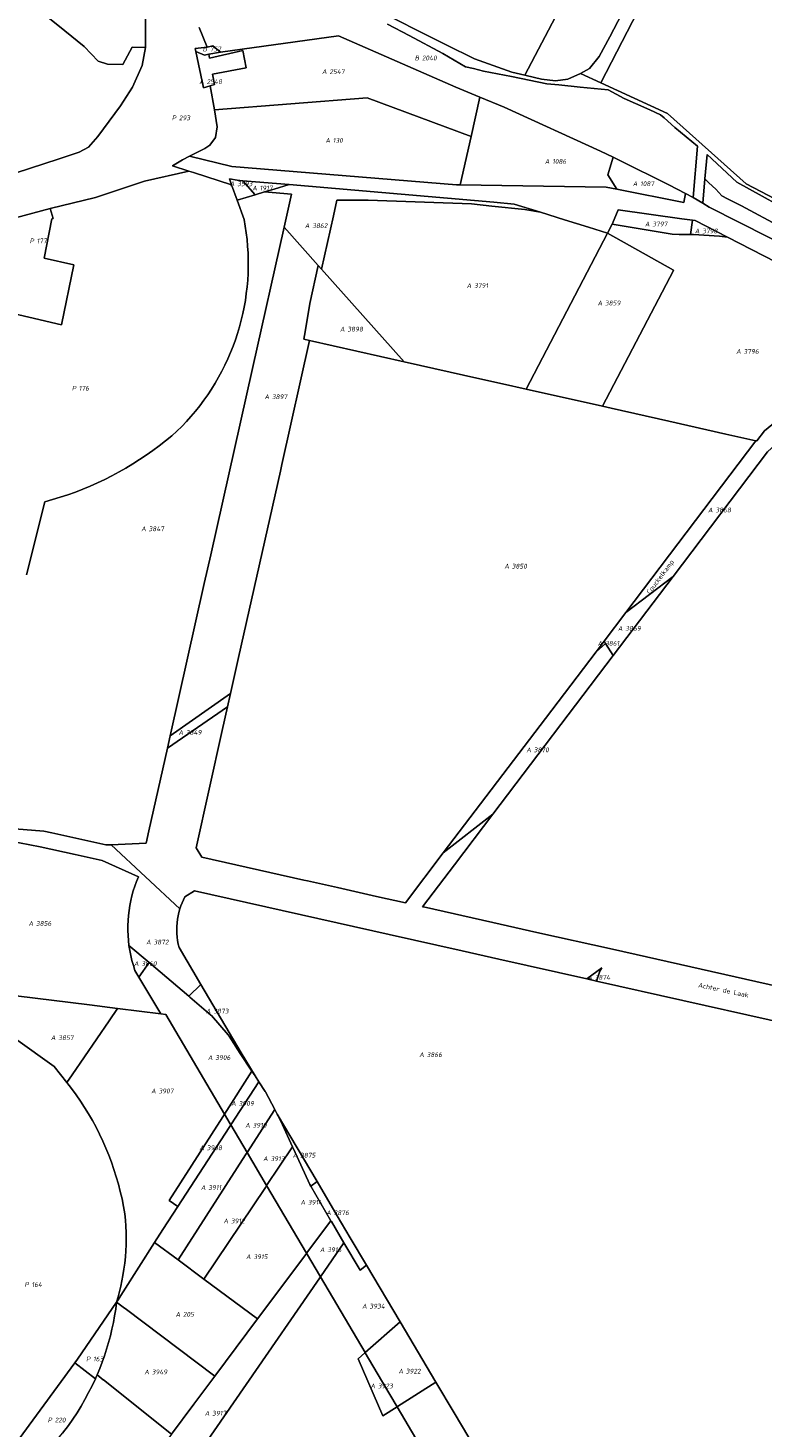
# Model space of a CAD drawing. Extents: x 184444 to 188300, y 345995 to 350408.
# Tile 14 of 43: x 185881 to 186158, y 347647 to 348175. Entities that reach past the tile are written whole.
import ezdxf
from ezdxf.enums import TextEntityAlignment as Align

# ---------------------------------------------------------------- set-up
doc = ezdxf.new("R2010")
doc.units = 0
for name, color, linetype, lineweight in [('B-WA-KG-GRENS_PERCEEL-GV', 30, 'Continuous', 18), ('B-WA-KG-GRENS_PERCEEL-S', 30, 'Continuous', 25), ('B-WA-OG-BEBOUWING_STRAATNAAM-T18', 10, 'Continuous', 18)]:
    doc.layers.add(name, color=color, linetype=linetype, lineweight=lineweight)
doc.styles.add('NLCS-ISO', font='NLCS-ISO.ttf', dxfattribs={"height": 1.8})
doc.styles.add('NLCS-ISO-M1000-T18', font='NLCS-ISO.ttf', dxfattribs={"height": 1.8})

# ---------------------------------------------------------------- blocks, each defined once
blk = doc.blocks.new('SKG-PERCEELNUMMER-SO')
at = {"style": 'NLCS-ISO', "oblique": 10, "flags": 1}
for tag, p in [('GEMEENTECODE', (0, 2.55)), ('PERCEELGROOTTE', (0, -2.45))]:
    blk.add_attdef(tag, text='', height=1.8, dxfattribs=at).set_placement(p, align=Align.MIDDLE_CENTER)
at = {"style": 'NLCS-ISO', "oblique": 10}
blk.add_attdef('SECTIE', text='', height=1.8, dxfattribs=at).set_placement((-0.5, 0), align=Align.MIDDLE_RIGHT)
blk.add_attdef('PERCEELNUMMER', text='', height=1.8, dxfattribs=at).set_placement((0.5, 0), align=Align.MIDDLE_LEFT)

msp = doc.modelspace()

# ---------------------------------------------------------------- linework, layer by layer
at = {"layer": 'B-WA-KG-GRENS_PERCEEL-GV', "flags": 128}
for points in [[(186105.432, 348233.642), (186062.881, 348254.022), (186044.271, 348262.935), (186003.506, 348185.331), (186009.767, 348182.731), (186038.844, 348168.188), (186049.473, 348162.872), (186063.646, 348157.935), (186068.534, 348156.768), (186108.201, 348232.316)], [(186269.404, 348211.628), (186259.994, 348186.689), (186155.005, 348237.392), (186153.311, 348234.471), (186149.14, 348226.901), (186145.432, 348221.198), (186141.64, 348216.932), (186128.698, 348208.506), (186122.076, 348200.265), (186115.121, 348188.787), (186097.129, 348153.865), (186122.274, 348142.352), (186151.951, 348115.817), (186184.955, 348098.627), (186187.101, 348097.509), (186199.368, 348091.486), (186246.734, 348169.042), (186252.546, 348166.949), (186265.152, 348162.411), (186232.16, 348081.064), (186245.33, 348078.948), (186294.271, 348199.62)], [(186108.201, 348232.316), (186068.534, 348156.768), (186069.036, 348156.648), (186074.8, 348155.272), (186080.077, 348154.558), (186084.756, 348155.208), (186089.537, 348157.342), (186092.918, 348159.314), (186096.541, 348163.812), (186100.569, 348171.231), (186127.604, 348223.023), (186108.652, 348232.1)], [(185951.449, 348143.651), (186008.995, 348148.163), (186048.251, 348133.629), (186051.528, 348148.514), (186042.505, 348152.258), (185998.227, 348171.602), (185953.747, 348165.417), (185949.379, 348164.602), (185949.623, 348163.099), (185962.196, 348166.03), (185963.404, 348159.524), (185950.763, 348157.18), (185951.508, 348153.189), (185949.842, 348152.745)], [(185944.203, 348166.743), (185944.432, 348165.673), (185947.768, 348164.337), (185949.379, 348164.602), (185953.747, 348165.417), (185950.853, 348167.808), (185948.659, 348167.345)], [(185947.342, 348152.003), (185949.842, 348152.745), (185951.508, 348153.189), (185950.763, 348157.18), (185963.404, 348159.524), (185962.196, 348166.03), (185949.623, 348163.099), (185949.379, 348164.602), (185947.768, 348164.337), (185944.432, 348165.673)], [(186048.251, 348133.629), (186044.058, 348115.435), (186099.111, 348114.585), (186103.154, 348113.779), (186099.843, 348119.136), (186101.767, 348125.89), (186097.062, 348128.121), (186060.744, 348144.691), (186051.528, 348148.514)], [(186048.251, 348133.629), (186008.995, 348148.163), (185951.449, 348143.651), (185952.527, 348137.336), (185951.903, 348133.314), (185949.744, 348130.313), (185947.859, 348129.161), (185942.08, 348126.255), (185958.054, 348122.35), (186042.689, 348115.457), (186044.058, 348115.435)], [(186101.767, 348125.89), (186099.843, 348119.136), (186103.154, 348113.779), (186128.459, 348108.731), (186129.144, 348112.149), (186122.826, 348115.449), (186104.124, 348124.773)], [(185959.999, 348109.641), (185966.789, 348111.676), (185962.165, 348116.961), (185960.018, 348117.123), (185957.079, 348117.731), (185957.911, 348115.425)], [(185979.661, 348115.567), (185962.165, 348116.961), (185966.789, 348111.676), (185970.338, 348112.747), (185973.98, 348113.846)], [(186241.307, 348054.649), (186245.516, 348059.919), (186239.817, 348061.439), (186233.74, 348063.706), (186232.125, 348064.162), (186229.589, 348065.448), (186212.45, 348074.498), (186189.931, 348086.499), (186165.177, 348099.468), (186150.26, 348107.492), (186144.872, 348110.192), (186142.766, 348111.285), (186140.486, 348113.828), (186137.89, 348116.123), (186136.433, 348117.697), (186135.673, 348108.459), (186138.044, 348107.045), (186182.547, 348084.496), (186214.857, 348068.432), (186223.07, 348064.263), (186240.784, 348055.271)], [(185990.6, 348085.013), (185991.871, 348083.59), (185996.353, 348103.739), (185997.655, 348109.588), (186009.432, 348109.605), (186048.399, 348108.218), (186056.049, 348107.412), (186068.456, 348106.105), (186074.428, 348105.107), (186064.513, 348108.195), (186056.837, 348108.859), (185979.661, 348115.567), (185973.98, 348113.846), (185970.338, 348112.747), (185980.491, 348111.902), (185977.702, 348099.455)], [(185876.464, 348103.048), (185869.065, 348068.418), (185893.844, 348062.613), (185898.409, 348085.308), (185887.268, 348087.73), (185890.093, 348102.642), (185890.663, 348102.746), (185889.459, 348106.543)], [(186074.428, 348105.107), (186068.456, 348106.105), (186056.049, 348107.412), (186048.399, 348108.218), (186009.432, 348109.605), (185997.655, 348109.588), (185996.353, 348103.739), (185991.871, 348083.59), (186022.974, 348048.76), (186051.569, 348042.344), (186060.048, 348040.442), (186069.003, 348038.433), (186099.664, 348097.251), (186092.551, 348099.464), (186083.482, 348102.287)], [(186131.018, 348096.68), (186131.783, 348102.05), (186127.663, 348102.623), (186103.664, 348105.964), (186101.541, 348100.859), (186101.405, 348100.597), (186124.006, 348096.82), (186126.739, 348096.766)], [(186144.93, 348095.653), (186132.702, 348101.922), (186131.783, 348102.05), (186131.018, 348096.68), (186132.145, 348096.658), (186141.966, 348096.085)], [(185985.16, 348057.244), (185985.633, 348060.084), (185987.397, 348070.682), (185990.6, 348085.013), (185977.702, 348099.455), (185965.762, 348046.159), (185950.04, 347975.975), (185947.623, 347965.187), (185934.777, 347907.827), (185957.536, 347923.727), (185960.574, 347937.273), (185976.317, 348007.475), (185976.881, 348009.999), (185987.328, 348056.758)], [(186069.003, 348038.433), (186097.728, 348031.989), (186124.594, 348083.164), (186124.615, 348083.301), (186099.664, 348097.251)], [(186144.93, 348095.653), (186141.966, 348096.085), (186132.145, 348096.658), (186131.018, 348096.68), (186126.739, 348096.766), (186124.006, 348096.82), (186101.405, 348100.597), (186099.664, 348097.251), (186124.615, 348083.301), (186124.594, 348083.164), (186097.728, 348031.989), (186101.075, 348031.238), (186122.852, 348026.352), (186144.319, 348021.536), (186155.623, 348019.001), (186155.991, 348018.919), (186158.917, 348022.751), (186170.079, 348031.914), (186213.46, 348058.557), (186191.604, 348070.188), (186175.156, 348078.942), (186168.824, 348083.403), (186167.654, 348084.003)], [(185990.6, 348085.013), (185987.397, 348070.682), (185985.633, 348060.084), (185985.16, 348057.244), (185987.328, 348056.758), (186022.974, 348048.76), (185991.871, 348083.59)], [(186124.379, 347967.821), (186160.022, 348014.792), (186172.395, 348026.219), (186173.688, 348027.392), (186186.359, 348035.113), (186214.699, 348052.383), (186222.912, 348043.92), (186223.577, 348043.195), (186226.583, 348045.48), (186214.583, 348059.529), (186213.976, 348060.237), (186192.597, 348071.21), (186191.604, 348070.188), (186213.46, 348058.557), (186170.079, 348031.914), (186158.917, 348022.751), (186155.991, 348018.919), (186155.623, 348019.001), (186106.533, 347954.261)], [(185987.328, 348056.758), (185976.881, 348009.999), (185976.317, 348007.475), (185960.574, 347937.273), (185957.536, 347923.727), (185956.419, 347918.746), (185954.42, 347909.831), (185944.523, 347865.646), (185946.742, 347862.067), (185985.211, 347853.463), (185986.527, 347853.167), (185997.887, 347850.612), (186012.577, 347847.308), (186023.545, 347844.842), (186037.768, 347863.779), (186076.27, 347914.347), (186095.351, 347939.513), (186098.359, 347943.48), (186106.533, 347954.261), (186155.623, 348019.001), (186144.319, 348021.536), (186122.852, 348026.352), (186101.075, 348031.238), (186097.728, 348031.989), (186069.003, 348038.433), (186060.048, 348040.442), (186051.569, 348042.344), (186022.974, 348048.76)], [(186098.359, 347943.48), (186098.909, 347942.628), (186101.831, 347938.106), (186124.379, 347967.821), (186106.533, 347954.261)], [(186095.351, 347939.513), (186076.27, 347914.347), (186037.768, 347863.779), (186056.428, 347878.273), (186101.831, 347938.106), (186098.909, 347942.628)], [(186098.359, 347943.48), (186095.351, 347939.513), (186098.909, 347942.628)], [(185957.536, 347923.727), (185934.777, 347907.827), (185933.729, 347903.15), (185956.419, 347918.746)], [(185922.992, 347816.861), (185926.779, 347822.404), (185919.226, 347828.822), (185919.525, 347826.903), (185919.901, 347824.998), (185920.352, 347823.11), (185920.879, 347821.241), (185921.481, 347819.395)], [(185922.992, 347816.861), (185931.211, 347803.082), (185933.064, 347802.853), (185955.245, 347765.266), (185965.583, 347781.407), (185961.148, 347788.052), (185957.039, 347794.593), (185956.678, 347795.168), (185950.33, 347802.39), (185950.12, 347802.571), (185942.222, 347809.344), (185941.768, 347809.727), (185926.779, 347822.404)], [(186097.579, 347820.449), (186091.937, 347816.217), (186095.56, 347815.404), (186096.809, 347819.091)], [(185904.402, 347806.389), (185848.862, 347813.241), (185890.976, 347783.221), (185895.855, 347777.159), (185897.817, 347780.028), (185911.805, 347800.484), (185914.949, 347805.088)], [(185961.148, 347788.052), (185965.583, 347781.407), (185966.754, 347779.652), (185961.579, 347788.397), (185946.332, 347814.168), (185941.768, 347809.727), (185942.222, 347809.344), (185950.12, 347802.571), (185950.33, 347802.39), (185956.678, 347795.168), (185957.039, 347794.593)], [(185937.621, 347730.447), (185934.414, 347732.749), (185954.606, 347764.269), (185955.245, 347765.266), (185933.064, 347802.853), (185931.211, 347803.082), (185914.949, 347805.088), (185911.805, 347800.484), (185897.817, 347780.028), (185895.855, 347777.159), (185897.612, 347774.881), (185899.308, 347772.556), (185900.94, 347770.186), (185902.508, 347767.774), (185904.011, 347765.32), (185905.448, 347762.827), (185906.817, 347760.296), (185908.117, 347757.729), (185909.349, 347755.129), (185910.51, 347752.496), (185911.599, 347749.833), (185912.617, 347747.141), (185913.563, 347744.424), (185914.435, 347741.682), (185915.233, 347738.917), (185915.956, 347736.132), (185916.605, 347733.329), (185917.178, 347730.509), (185917.675, 347727.675), (185917.898, 347725.362), (185918.056, 347723.044), (185918.148, 347720.722), (185918.176, 347718.399), (185918.138, 347716.076), (185918.035, 347713.755), (185917.867, 347711.437), (185917.634, 347709.125), (185917.336, 347706.821), (185916.973, 347704.526), (185916.593, 347702.479), (185916.161, 347700.442), (185915.678, 347698.417), (185915.145, 347696.405), (185914.562, 347694.406), (185914.874, 347694.897), (185917.021, 347698.275), (185928.857, 347716.895), (185931.946, 347721.762)], [(185957.392, 347761.628), (185957.656, 347761.18), (185968.244, 347777.421), (185966.754, 347779.652), (185965.583, 347781.407), (185955.245, 347765.266)], [(185970.756, 347773.614), (185970.646, 347773.823), (185968.244, 347777.421), (185957.656, 347761.18), (185963.778, 347750.813), (185974.208, 347767.029)], [(185937.621, 347730.447), (185957.039, 347760.233), (185957.656, 347761.18), (185957.392, 347761.628), (185955.245, 347765.266), (185954.606, 347764.269), (185934.414, 347732.749)], [(185974.208, 347767.029), (185963.778, 347750.813), (185971.126, 347738.368), (185980.929, 347752.939), (185976.439, 347762.566), (185975.107, 347765.231)], [(185987.804, 347738.113), (185990.143, 347739.867), (185975.107, 347765.231), (185976.439, 347762.566), (185980.929, 347752.939), (185981.275, 347752.199), (185987.397, 347738.812)], [(185937.734, 347710.324), (185963.23, 347749.962), (185963.778, 347750.813), (185957.656, 347761.18), (185957.039, 347760.233), (185937.621, 347730.447), (185931.946, 347721.762), (185928.857, 347716.895)], [(185971.126, 347738.368), (185986.193, 347712.85), (185995.325, 347725.075), (185995.366, 347725.107), (185987.804, 347738.113), (185987.397, 347738.812), (185981.275, 347752.199), (185980.929, 347752.939)], [(185947.423, 347703.142), (185970.647, 347737.657), (185971.126, 347738.368), (185963.778, 347750.813), (185963.23, 347749.962), (185937.734, 347710.324)], [(185967.694, 347688.085), (185985.864, 347712.41), (185986.193, 347712.85), (185971.126, 347738.368), (185970.647, 347737.657), (185947.423, 347703.142)], [(186006.467, 347706.479), (186008.844, 347708.327), (186002.695, 347718.699), (185997.776, 347726.994), (185990.143, 347739.867), (185987.804, 347738.113), (185995.366, 347725.107), (185995.568, 347724.758), (186000.301, 347716.821)], [(185991.431, 347703.977), (186000.301, 347716.821), (185995.568, 347724.758), (185995.366, 347725.107), (185995.325, 347725.075), (185986.193, 347712.85)], [(185967.694, 347688.085), (185947.423, 347703.142), (185937.734, 347710.324), (185928.857, 347716.895), (185917.021, 347698.275), (185914.874, 347694.897), (185914.562, 347694.406), (185917.532, 347692.174), (185917.779, 347691.988), (185951.606, 347666.575)], [(186006.467, 347706.479), (186000.301, 347716.821), (185991.431, 347703.977), (186008.298, 347675.411), (186021.478, 347687.018), (186008.844, 347708.327)], [(185907.911, 347583.038), (185991.172, 347703.602), (185991.431, 347703.977), (185986.193, 347712.85), (185985.864, 347712.41), (185967.694, 347688.085), (185951.606, 347666.575), (185943.66, 347655.957), (185935.256, 347644.73), (185899.201, 347596.63), (185897.882, 347594.775), (185901.191, 347589.957), (185904.466, 347585.109), (185906.814, 347581.451)], [(185906.576, 347665.553), (185906.898, 347666.281), (185907.205, 347667.02), (185907.216, 347667.012), (185908.205, 347669.402), (185909.132, 347671.818), (185909.996, 347674.257), (185910.795, 347676.717), (185911.53, 347679.198), (185912.2, 347681.697), (185912.805, 347684.212), (185913.344, 347686.743), (185913.816, 347689.286), (185914.223, 347691.841), (185914.562, 347694.406), (185899.773, 347672.906), (185898.829, 347671.616)], [(185909.524, 347665.178), (185909.566, 347665.144), (185935.256, 347644.73), (185943.66, 347655.957), (185951.606, 347666.575), (185917.779, 347691.988), (185917.532, 347692.174), (185914.562, 347694.406), (185914.223, 347691.841), (185913.816, 347689.286), (185913.344, 347686.743), (185912.805, 347684.212), (185912.2, 347681.697), (185911.53, 347679.198), (185910.795, 347676.717), (185909.996, 347674.257), (185909.132, 347671.818), (185908.205, 347669.402), (185907.216, 347667.012)], [(186034.93, 347664.328), (186021.478, 347687.018), (186008.298, 347675.411), (186008.324, 347675.367), (186014.497, 347664.906), (186020.343, 347654.998), (186020.434, 347655.056)], [(186005.647, 347673.076), (186014.942, 347651.544), (186020.343, 347654.998), (186014.497, 347664.906), (186008.324, 347675.367), (186008.298, 347675.411), (186008.211, 347675.334)], [(185906.576, 347665.553), (185898.829, 347671.616), (185871.256, 347633.943), (185871.433, 347633.715), (185874.68, 347629.536), (185877.468, 347626.114), (185880.002, 347628.691), (185882.49, 347631.314), (185884.93, 347633.98), (185887.321, 347636.69), (185889.664, 347639.443), (185891.957, 347642.237), (185894.2, 347645.071), (185896.391, 347647.946), (185898.05, 347650.337), (185899.642, 347652.773), (185901.168, 347655.251), (185902.625, 347657.77), (185904.013, 347660.328), (185905.33, 347662.923)]]:
    msp.add_lwpolyline(points, close=True, dxfattribs=at)
for points in [[(186127.604, 348223.023), (186100.569, 348171.231), (186096.541, 348163.812), (186092.918, 348159.314), (186089.537, 348157.342), (186097.129, 348153.865), (186115.121, 348188.787)], [(185925.492, 348195.483), (185925.44, 348167.178), (185924.209, 348160.403), (185920.616, 348152.255), (185915.992, 348145.14), (185907.512, 348133.655), (185903.977, 348129.59), (185900.392, 348127.731), (185892.513, 348125.088), (185860.78, 348114.755)], [(185876.466, 348188.574), (185895.048, 348173.499), (185902.283, 348167.588), (185907.589, 348161.989), (185911.14, 348160.876), (185916.931, 348160.74), (185920.378, 348167.243), (185925.44, 348167.178), (185925.492, 348195.483)], [(185817.605, 348180.595), (185824.948, 348172.66), (185832.508, 348166), (185874.897, 348134.265), (185860.78, 348114.755), (185892.513, 348125.088), (185900.392, 348127.731), (185903.977, 348129.59), (185907.512, 348133.655), (185915.992, 348145.14), (185920.616, 348152.255), (185924.209, 348160.403), (185925.44, 348167.178), (185920.378, 348167.243), (185916.931, 348160.74), (185911.14, 348160.876), (185907.589, 348161.989), (185902.283, 348167.588), (185895.048, 348173.499), (185876.466, 348188.574)], [(186184.955, 348098.627), (186151.951, 348115.817), (186122.274, 348142.352), (186097.129, 348153.865), (186089.537, 348157.342), (186084.756, 348155.208), (186080.077, 348154.558), (186074.8, 348155.272), (186069.036, 348156.648), (186068.534, 348156.768), (186063.646, 348157.935), (186049.473, 348162.872), (186038.844, 348168.188), (186009.767, 348182.731)], [(185876.464, 348103.048), (185889.459, 348106.543), (185906.659, 348110.658), (185925.019, 348116.82), (185941.796, 348120.606), (185935.65, 348122.582), (185939.366, 348124.901), (185942.08, 348126.255), (185947.859, 348129.161), (185949.744, 348130.313), (185951.903, 348133.314), (185952.527, 348137.336), (185951.449, 348143.651), (185949.842, 348152.745), (185947.342, 348152.003), (185944.432, 348165.673), (185944.203, 348166.743), (185948.659, 348167.345), (185945.673, 348174.715)], [(185945.673, 348174.715), (185948.659, 348167.345), (185950.853, 348167.808), (185953.747, 348165.417), (185998.227, 348171.602), (186042.505, 348152.258), (186051.528, 348148.514), (186060.744, 348144.691), (186097.062, 348128.121), (186101.767, 348125.89), (186104.124, 348124.773), (186122.826, 348115.449), (186129.144, 348112.149), (186131.924, 348110.697), (186133.562, 348130.029), (186125.069, 348136.985), (186121.055, 348140.694), (186119.665, 348141.776), (186115.65, 348143.631), (186110.245, 348146.105), (186105.92, 348147.961), (186099.949, 348151.223), (186089.308, 348152.217), (186081.282, 348153.058), (186076.742, 348153.484), (186063.443, 348156.271), (186052.939, 348158.211), (186049.086, 348159.196), (186046.166, 348159.859), (186037.598, 348164.933), (186024.852, 348171.636), (186016.761, 348176.019)], [(186016.761, 348176.019), (186024.852, 348171.636), (186037.598, 348164.933), (186046.166, 348159.859), (186049.086, 348159.196), (186052.939, 348158.211), (186063.443, 348156.271), (186076.742, 348153.484), (186081.282, 348153.058), (186089.308, 348152.217), (186099.949, 348151.223), (186105.92, 348147.961), (186110.245, 348146.105), (186115.65, 348143.631), (186119.665, 348141.776), (186121.055, 348140.694), (186125.069, 348136.985), (186133.562, 348130.029), (186131.924, 348110.697), (186131.954, 348110.679), (186135.673, 348108.459), (186136.433, 348117.697), (186137.201, 348126.833), (186148.495, 348116.449), (186173.504, 348102.589)], [(186182.547, 348084.496), (186138.044, 348107.045), (186135.673, 348108.459), (186131.954, 348110.679), (186131.924, 348110.697), (186129.144, 348112.149), (186128.459, 348108.731), (186103.154, 348113.779), (186099.111, 348114.585), (186044.058, 348115.435), (186042.689, 348115.457), (185958.054, 348122.35), (185942.08, 348126.255), (185939.366, 348124.901), (185935.65, 348122.582), (185941.796, 348120.606), (185943.55, 348120.042), (185957.911, 348115.425), (185957.079, 348117.731), (185960.018, 348117.123), (185962.165, 348116.961), (185979.661, 348115.567), (186056.837, 348108.859), (186064.513, 348108.195), (186074.428, 348105.107), (186083.482, 348102.287), (186092.551, 348099.464), (186099.664, 348097.251), (186101.405, 348100.597), (186101.541, 348100.859), (186103.664, 348105.964), (186127.663, 348102.623), (186131.783, 348102.05), (186132.702, 348101.922), (186144.93, 348095.653), (186167.654, 348084.003)], [(186173.504, 348102.589), (186148.495, 348116.449), (186137.201, 348126.833), (186136.433, 348117.697), (186137.89, 348116.123), (186140.486, 348113.828), (186142.766, 348111.285), (186144.872, 348110.192), (186150.26, 348107.492), (186165.177, 348099.468)], [(185880.611, 347968.429), (185887.536, 347995.985), (185890.441, 347996.803), (185893.326, 347997.691), (185896.188, 347998.647), (185899.027, 347999.672), (185901.84, 348000.766), (185904.626, 348001.926), (185907.383, 348003.153), (185910.111, 348004.446), (185912.806, 348005.804), (185915.467, 348007.227), (185918.094, 348008.713), (185920.685, 348010.262), (185923.237, 348011.873), (185925.75, 348013.544), (185928.222, 348015.276), (185930.651, 348017.066), (185933.037, 348018.915), (185935.378, 348020.82), (185937.267, 348022.578), (185939.103, 348024.392), (185940.886, 348026.258), (185942.612, 348028.176), (185944.281, 348030.145), (185945.891, 348032.162), (185947.441, 348034.225), (185948.93, 348036.333), (185950.355, 348038.484), (185951.717, 348040.677), (185953.013, 348042.908), (185954.243, 348045.177), (185955.406, 348047.481), (185956.5, 348049.818), (185957.525, 348052.187), (185958.479, 348054.585), (185959.363, 348057.009), (185960.174, 348059.459), (185960.913, 348061.932), (185961.572, 348064.4), (185962.159, 348066.885), (185962.673, 348069.387), (185963.113, 348071.903), (185963.48, 348074.431), (185963.774, 348076.968), (185963.992, 348079.513), (185964.137, 348082.063), (185964.207, 348084.616), (185964.203, 348087.17), (185964.124, 348089.723), (185963.97, 348092.272), (185963.742, 348094.816), (185963.44, 348097.352), (185963.064, 348099.879), (185962.615, 348102.393), (185959.999, 348109.641), (185957.911, 348115.425), (185943.55, 348120.042), (185941.796, 348120.606), (185925.019, 348116.82), (185906.659, 348110.658), (185889.459, 348106.543), (185890.663, 348102.746), (185890.093, 348102.642), (185887.268, 348087.73), (185898.409, 348085.308), (185893.844, 348062.613), (185869.065, 348068.418)], [(185876.15, 347872.805), (185887.062, 347871.936), (185890.103, 347871.254), (185910.468, 347866.687), (185912.449, 347866.771), (185925.709, 347867.337), (185926.769, 347872.07), (185933.729, 347903.15), (185934.777, 347907.827), (185947.623, 347965.187), (185950.04, 347975.975), (185965.762, 348046.159), (185977.702, 348099.455), (185980.491, 348111.902), (185970.338, 348112.747), (185966.789, 348111.676), (185959.999, 348109.641), (185962.615, 348102.393), (185963.064, 348099.879), (185963.44, 348097.352), (185963.742, 348094.816), (185963.97, 348092.272), (185964.124, 348089.723), (185964.203, 348087.17), (185964.207, 348084.616), (185964.137, 348082.063), (185963.992, 348079.513), (185963.774, 348076.968), (185963.48, 348074.431), (185963.113, 348071.903), (185962.673, 348069.387), (185962.159, 348066.885), (185961.572, 348064.4), (185960.913, 348061.932), (185960.174, 348059.459), (185959.363, 348057.009), (185958.479, 348054.585), (185957.525, 348052.187), (185956.5, 348049.818), (185955.406, 348047.481), (185954.243, 348045.177), (185953.013, 348042.908), (185951.717, 348040.677), (185950.355, 348038.484), (185948.93, 348036.333), (185947.441, 348034.225), (185945.891, 348032.162), (185944.281, 348030.145), (185942.612, 348028.176), (185940.886, 348026.258), (185939.103, 348024.392), (185937.267, 348022.578), (185935.378, 348020.82), (185933.037, 348018.915), (185930.651, 348017.066), (185928.222, 348015.276), (185925.75, 348013.544), (185923.237, 348011.873), (185920.685, 348010.262), (185918.094, 348008.713), (185915.467, 348007.227), (185912.806, 348005.804), (185910.111, 348004.446), (185907.383, 348003.153), (185904.626, 348001.926), (185901.84, 348000.766), (185899.027, 347999.672), (185896.188, 347998.647), (185893.326, 347997.691), (185890.441, 347996.803), (185887.536, 347995.985), (185880.611, 347968.429)], [(186160.022, 348014.792), (186124.379, 347967.821), (186101.831, 347938.106), (186056.428, 347878.273), (186041.956, 347859.202), (186029.969, 347843.406), (186030.294, 347843.333), (186056.39, 347837.487), (186073.015, 347833.762), (186101.514, 347827.378), (186164.531, 347813.262)], [(186164.531, 347813.262), (186101.514, 347827.378), (186073.015, 347833.762), (186056.39, 347837.487), (186030.294, 347843.333), (186029.969, 347843.406), (186041.956, 347859.202), (186056.428, 347878.273), (186037.768, 347863.779), (186023.545, 347844.842), (186012.577, 347847.308), (185997.887, 347850.612), (185986.527, 347853.167), (185985.211, 347853.463), (185946.742, 347862.067), (185944.523, 347865.646), (185954.42, 347909.831), (185956.419, 347918.746), (185933.729, 347903.15), (185926.769, 347872.07), (185925.709, 347867.337), (185912.449, 347866.771), (185938.401, 347842.58), (185938.794, 347843.75), (185939.241, 347844.899), (185939.743, 347846.027), (185940.297, 347847.129), (185943.938, 347849.422), (186017.316, 347832.957), (186044.903, 347826.768), (186058.703, 347823.672), (186091.937, 347816.217), (186097.579, 347820.449), (186096.809, 347819.091), (186095.56, 347815.404), (186193.221, 347793.497)], [(185874.064, 347868.252), (185885.767, 347866.014), (185898.9, 347863.083), (185909.108, 347860.805), (185922.818, 347854.699), (185922.099, 347852.958), (185921.449, 347851.19), (185920.868, 347849.398), (185920.357, 347847.584), (185919.917, 347845.752), (185919.549, 347843.905), (185919.251, 347842.035), (185919.026, 347840.155), (185918.875, 347838.268), (185918.797, 347836.376), (185918.793, 347834.483), (185918.864, 347832.591), (185919.008, 347830.703), (185919.226, 347828.822), (185926.779, 347822.404), (185941.768, 347809.727), (185946.332, 347814.168), (185938.11, 347828.064), (185937.798, 347829.364), (185937.554, 347830.679), (185937.376, 347832.005), (185937.267, 347833.337), (185937.225, 347834.674), (185937.252, 347836.011), (185937.347, 347837.345), (185937.51, 347838.672), (185937.74, 347839.989), (185938.038, 347841.293), (185938.401, 347842.58), (185912.449, 347866.771), (185910.468, 347866.687), (185890.103, 347871.254), (185887.062, 347871.936), (185876.15, 347872.805)], [(185848.862, 347813.241), (185904.402, 347806.389), (185914.949, 347805.088), (185931.211, 347803.082), (185922.992, 347816.861), (185921.481, 347819.395), (185920.879, 347821.241), (185920.352, 347823.11), (185919.901, 347824.998), (185919.525, 347826.903), (185919.226, 347828.822), (185919.008, 347830.703), (185918.864, 347832.591), (185918.793, 347834.483), (185918.797, 347836.376), (185918.875, 347838.268), (185919.026, 347840.155), (185919.251, 347842.035), (185919.549, 347843.905), (185919.917, 347845.752), (185920.357, 347847.584), (185920.868, 347849.398), (185921.449, 347851.19), (185922.099, 347852.958), (185922.818, 347854.699), (185909.108, 347860.805), (185898.9, 347863.083), (185885.767, 347866.014), (185874.064, 347868.252)], [(186193.221, 347793.497), (186095.56, 347815.404), (186091.937, 347816.217), (186058.703, 347823.672), (186044.903, 347826.768), (186017.316, 347832.957), (185943.938, 347849.422), (185940.297, 347847.129), (185939.743, 347846.027), (185939.241, 347844.899), (185938.794, 347843.75), (185938.401, 347842.58), (185938.038, 347841.293), (185937.74, 347839.989), (185937.51, 347838.672), (185937.347, 347837.345), (185937.252, 347836.011), (185937.225, 347834.674), (185937.267, 347833.337), (185937.376, 347832.005), (185937.554, 347830.679), (185937.798, 347829.364), (185938.11, 347828.064), (185946.332, 347814.168), (185961.579, 347788.397), (185966.754, 347779.652), (185968.244, 347777.421), (185970.646, 347773.823), (185970.756, 347773.614), (185974.208, 347767.029), (185975.107, 347765.231), (185990.143, 347739.867), (185997.776, 347726.994), (186002.695, 347718.699), (186008.844, 347708.327), (186021.478, 347687.018), (186034.93, 347664.328), (186041.841, 347652.671), (186047.329, 347643.415)], [(185871.256, 347633.943), (185898.829, 347671.616), (185899.773, 347672.906), (185914.562, 347694.406), (185915.145, 347696.405), (185915.678, 347698.417), (185916.161, 347700.442), (185916.593, 347702.479), (185916.973, 347704.526), (185917.336, 347706.821), (185917.634, 347709.125), (185917.867, 347711.437), (185918.035, 347713.755), (185918.138, 347716.076), (185918.176, 347718.399), (185918.148, 347720.722), (185918.056, 347723.044), (185917.898, 347725.362), (185917.675, 347727.675), (185917.178, 347730.509), (185916.605, 347733.329), (185915.956, 347736.132), (185915.233, 347738.917), (185914.435, 347741.682), (185913.563, 347744.424), (185912.617, 347747.141), (185911.599, 347749.833), (185910.51, 347752.496), (185909.349, 347755.129), (185908.117, 347757.729), (185906.817, 347760.296), (185905.448, 347762.827), (185904.011, 347765.32), (185902.508, 347767.774), (185900.94, 347770.186), (185899.308, 347772.556), (185897.612, 347774.881), (185895.855, 347777.159), (185890.976, 347783.221), (185848.862, 347813.241)], [(186044.006, 347614.896), (186020.343, 347654.998), (186014.942, 347651.544), (186005.647, 347673.076), (186008.211, 347675.334), (186008.298, 347675.411), (185991.431, 347703.977), (185991.172, 347703.602), (185907.911, 347583.038)], [(185935.256, 347644.73), (185909.566, 347665.144), (185909.524, 347665.178), (185907.216, 347667.012), (185907.205, 347667.02), (185906.898, 347666.281), (185906.576, 347665.553), (185905.33, 347662.923), (185904.013, 347660.328), (185902.625, 347657.77), (185901.168, 347655.251), (185899.642, 347652.773), (185898.05, 347650.337), (185896.391, 347647.946), (185894.2, 347645.071)], [(186047.329, 347643.415), (186041.841, 347652.671), (186034.93, 347664.328), (186020.434, 347655.056), (186020.343, 347654.998), (186044.006, 347614.896)]]:
    msp.add_lwpolyline(points, dxfattribs=at)

# ---------------------------------------------------------------- block references
at = {"layer": 'B-WA-KG-GRENS_PERCEEL-S', "color": 30}
for p, values in [((185949.22, 348166.585), {'PERCEELNUMMER': '757', 'SECTIE': 'B'}), ((186029.195, 348163.232), {'PERCEELNUMMER': '2040', 'SECTIE': 'B'}), ((185994.319, 348158.097), {'PERCEELNUMMER': '2547', 'SECTIE': 'A'}), ((185947.995, 348154.275), {'PERCEELNUMMER': '2548', 'SECTIE': 'A'}), ((185937.552, 348140.659), {'PERCEELNUMMER': '293', 'SECTIE': 'P'}), ((185995.594, 348132.161), {'PERCEELNUMMER': '130', 'SECTIE': 'A'}), ((186078.331, 348124.247), {'PERCEELNUMMER': '1086', 'SECTIE': 'A'}), ((185959.535, 348115.815), {'PERCEELNUMMER': '3593', 'SECTIE': 'A'}), ((186111.49, 348115.833), {'PERCEELNUMMER': '1087', 'SECTIE': 'A'}), ((185968.005, 348114.205), {'PERCEELNUMMER': '1917', 'SECTIE': 'A'}), ((185987.83, 348100.015), {'PERCEELNUMMER': '3862', 'SECTIE': 'A'}), ((186116.075, 348100.656), {'PERCEELNUMMER': '3797', 'SECTIE': 'A'}), ((186134.898, 348098.033), {'PERCEELNUMMER': '3798', 'SECTIE': 'A'}), ((185883.936, 348094.305), {'PERCEELNUMMER': '177', 'SECTIE': 'P'}), ((186048.859, 348077.451), {'PERCEELNUMMER': '3791', 'SECTIE': 'A'}), ((186098.217, 348070.895), {'PERCEELNUMMER': '3859', 'SECTIE': 'A'}), ((186001.087, 348061.046), {'PERCEELNUMMER': '3898', 'SECTIE': 'A'}), ((186150.484, 348052.645), {'PERCEELNUMMER': '3796', 'SECTIE': 'A'}), ((185899.834, 348038.786), {'PERCEELNUMMER': '176', 'SECTIE': 'P'}), ((185972.617, 348035.573), {'PERCEELNUMMER': '3897', 'SECTIE': 'A'}), ((186139.87, 347992.902), {'PERCEELNUMMER': '3868', 'SECTIE': 'A'}), ((185926.126, 347985.806), {'PERCEELNUMMER': '3847', 'SECTIE': 'A'}), ((186063.067, 347971.733), {'PERCEELNUMMER': '3850', 'SECTIE': 'A'}), ((186105.885, 347948.286), {'PERCEELNUMMER': '3869', 'SECTIE': 'A'}), ((186098.259, 347942.644), {'PERCEELNUMMER': '3861', 'SECTIE': 'A'}), ((185940.202, 347909.086), {'PERCEELNUMMER': '3849', 'SECTIE': 'A'}), ((186071.363, 347902.517), {'PERCEELNUMMER': '3870', 'SECTIE': 'A'}), ((185883.654, 347837.104), {'PERCEELNUMMER': '3856', 'SECTIE': 'A'}), ((185927.978, 347830.089), {'PERCEELNUMMER': '3872', 'SECTIE': 'A'}), ((185923.416, 347821.982), {'PERCEELNUMMER': '3860', 'SECTIE': 'A'}), ((186094.36, 347816.804), {'PERCEELNUMMER': '3874', 'SECTIE': 'A'}), ((185950.542, 347804.081), {'PERCEELNUMMER': '3873', 'SECTIE': 'A'}), ((185892.072, 347794.076), {'PERCEELNUMMER': '3857', 'SECTIE': 'A'}), ((185951.28, 347786.59), {'PERCEELNUMMER': '3906', 'SECTIE': 'A'}), ((186030.988, 347787.701), {'PERCEELNUMMER': '3866', 'SECTIE': 'A'}), ((185929.873, 347773.981), {'PERCEELNUMMER': '3907', 'SECTIE': 'A'}), ((185960.077, 347769.289), {'PERCEELNUMMER': '3909', 'SECTIE': 'A'}), ((185965.355, 347761.078), {'PERCEELNUMMER': '3910', 'SECTIE': 'A'}), ((185948.054, 347752.574), {'PERCEELNUMMER': '3908', 'SECTIE': 'A'}), ((185972.1, 347748.469), {'PERCEELNUMMER': '3913', 'SECTIE': 'A'}), ((185983.27, 347749.79), {'PERCEELNUMMER': '3875', 'SECTIE': 'A'}), ((185948.641, 347737.619), {'PERCEELNUMMER': '3911', 'SECTIE': 'A'}), ((185986.175, 347732.048), {'PERCEELNUMMER': '3914', 'SECTIE': 'A'}), ((185995.903, 347728.114), {'PERCEELNUMMER': '3876', 'SECTIE': 'A'}), ((185957.144, 347725.01), {'PERCEELNUMMER': '3912', 'SECTIE': 'A'}), ((185965.648, 347711.521), {'PERCEELNUMMER': '3915', 'SECTIE': 'A'}), ((185993.506, 347714.16), {'PERCEELNUMMER': '3916', 'SECTIE': 'A'}), ((185881.987, 347701.033), {'PERCEELNUMMER': '164', 'SECTIE': 'P'}), ((185939.087, 347689.833), {'PERCEELNUMMER': '205', 'SECTIE': 'A'}), ((186009.432, 347692.912), {'PERCEELNUMMER': '3934', 'SECTIE': 'A'}), ((185905.205, 347673.019), {'PERCEELNUMMER': '163', 'SECTIE': 'P'}), ((185927.31, 347668.13), {'PERCEELNUMMER': '3949', 'SECTIE': 'A'}), ((186023.123, 347668.415), {'PERCEELNUMMER': '3922', 'SECTIE': 'A'}), ((186012.566, 347662.844), {'PERCEELNUMMER': '3923', 'SECTIE': 'A'}), ((185950.107, 347652.58), {'PERCEELNUMMER': '3917', 'SECTIE': 'A'}), ((185890.726, 347649.993), {'PERCEELNUMMER': '220', 'SECTIE': 'P'})]:
    msp.add_blockref('SKG-PERCEELNUMMER-SO', p, dxfattribs=at).add_auto_attribs(values)

# ---------------------------------------------------------------- texts
at = {"layer": 'B-WA-OG-BEBOUWING_STRAATNAAM-T18', "style": 'NLCS-ISO-M1000-T18'}
for s, rotation, p in [('Couckelkamp', 53.1, (186119.75, 347967.536)), ('Achter de Laak', 348.1, (186143.43, 347812.022))]:
    msp.add_text(s, height=1.8, rotation=rotation, dxfattribs=at).set_placement(p, align=Align.MIDDLE)

doc.saveas('drawing.dxf')
